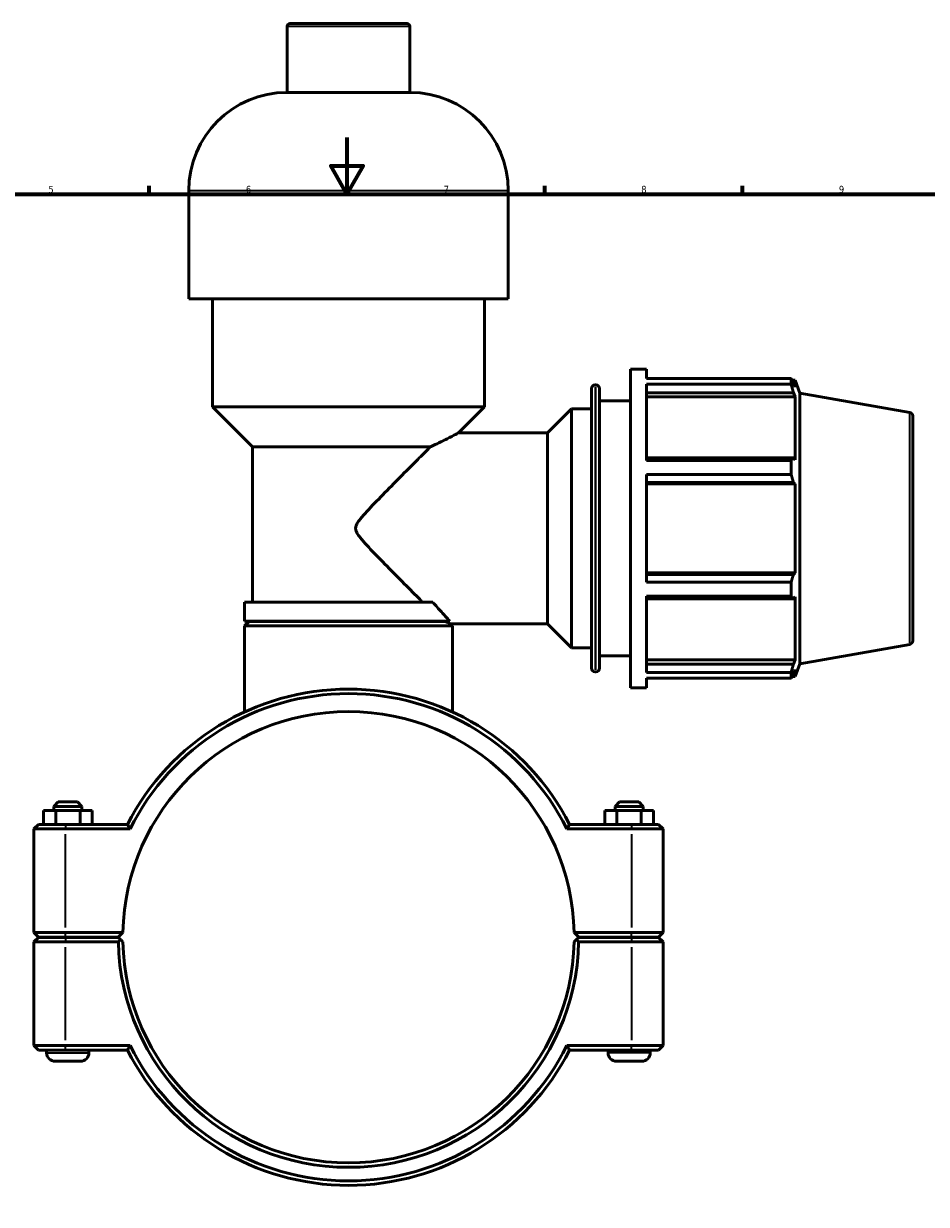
# Model space of a CAD drawing. Header units: millimetres. Extents: x 0 to 1071, y -40 to 1477.
# Tile 4 of 8: x 306 to 626, y 216 to 634. Entities that reach past the tile are written whole.
import ezdxf

# ---------------------------------------------------------------- set-up
doc = ezdxf.new("R2010")
doc.units = ezdxf.units.MM
for name, color, linetype, lineweight in [('Border (ISO)', 7, 'Continuous', 70), ('Visible (ISO)', 7, 'Continuous', 50), ('Visible Narrow (ISO)', 7, 'Continuous', 35)]:
    doc.layers.add(name, color=color, linetype=linetype, lineweight=lineweight)
doc.styles.add('Note Text (ISO)', font='tahoma.ttf')

# ---------------------------------------------------------------- blocks, each defined once
blk = doc.blocks.new('Borders Default Border')
at = {"layer": 'Border (ISO)'}
for p, q in [((350.42, 574), (350.42, 576.9)), ((490.58, 574), (490.58, 576.9)), ((560.67, 574), (560.67, 576.9))]:
    blk.add_line(p, q, dxfattribs=at)
at = {"layer": 'Border (ISO)', "flags": 128}
for points in [[(420.5, 594), (420.5, 574), (414.73, 584), (426.27, 584), (420.5, 574)], [(20, 20), (20, 574), (821, 574), (821, 20), (20, 20)]]:
    blk.add_lwpolyline(points, dxfattribs=at)
at = {"layer": 'Border (ISO)', "color": 232, "true_color": 0xca0064, "char_height": 2.5, "attachment_point": 7, "style": 'Note Text (ISO)'}
for s, insert in [('5', (314.64, 574.35)), ('6', (384.66, 574.35)), ('7', (454.77, 574.4)), ('8', (524.81, 574.34)), ('9', (594.88, 574.35))]:
    blk.add_mtext(s, dxfattribs=dict(at, insert=insert))

msp = doc.modelspace()

# ---------------------------------------------------------------- linework, layer by layer
at = {"layer": 'Visible (ISO)'}
for p, q in [((399.232, 610.027), (399.232, 633.427)), ((400.232, 634.427), (441.83, 634.427)), ((442.83, 610.027), (442.83, 633.427)), ((442.83, 610.027), (399.232, 610.027)), ((364.375, 536.827), (364.375, 575.17)), ((477.687, 536.827), (477.687, 575.17)), ((477.687, 536.827), (364.375, 536.827)), ((372.874, 498.485), (372.874, 536.827)), ((469.189, 498.485), (469.189, 536.827)), ((521.031, 398.927), (521.031, 511.927)), ((521.031, 511.927), (526.681, 511.927)), ((526.681, 508.59), (526.681, 511.927)), ((526.681, 508.59), (577.939, 508.59)), ((577.939, 506.547), (577.939, 508.59)), ((578.297, 507.972), (579.378, 507.972)), ((579.378, 505.54), (578.761, 507.157)), ((579.378, 505.54), (579.378, 507.972)), ((581.031, 503.43), (579.378, 507.972)), ((507.174, 405.837), (507.174, 505.017)), ((508.434, 506.277), (508.771, 506.277)), ((510.031, 505.017), (510.031, 405.837)), ((526.681, 479.491), (526.681, 506.547)), ((577.939, 506.547), (526.681, 506.547)), ((526.681, 503.539), (578.761, 503.539)), ((578.761, 503.539), (579.378, 502.035)), ((581.031, 407.424), (581.031, 503.43)), ((619.99, 496.561), (581.031, 503.43)), ((469.189, 498.485), (372.874, 498.485)), ((387.038, 484.321), (372.874, 498.485)), ((460.032, 489.327), (469.189, 498.485)), ((510.031, 500.627), (521.031, 500.627)), ((526.681, 502.035), (579.378, 502.035)), ((579.378, 479.69), (579.378, 502.035)), ((491.556, 489.327), (500.031, 497.802)), ((500.031, 413.052), (500.031, 497.802)), ((500.031, 497.802), (507.174, 497.802)), ((621.031, 495.32), (621.031, 415.535)), ((460.032, 489.327), (491.556, 489.327)), ((491.556, 421.527), (491.556, 489.327)), ((450.034, 484.321), (387.038, 484.321)), ((387.038, 429.194), (387.038, 484.321)), ((578.761, 480.473), (526.681, 480.473)), ((526.681, 479.491), (577.939, 479.491)), ((577.939, 474.559), (577.939, 479.491)), ((579.378, 479.69), (578.761, 480.473)), ((526.681, 436.296), (526.681, 474.559)), ((577.939, 474.559), (526.681, 474.559)), ((526.681, 471.738), (578.761, 471.738)), ((526.681, 471.228), (579.378, 471.228)), ((578.761, 471.738), (579.378, 471.228)), ((579.378, 439.627), (579.378, 471.228)), ((526.681, 439.627), (579.378, 439.627)), ((578.761, 439.117), (526.681, 439.117)), ((526.681, 436.296), (577.939, 436.296)), ((577.939, 431.364), (577.939, 436.296)), ((579.378, 439.627), (578.761, 439.117)), ((526.681, 404.308), (526.681, 431.364)), ((577.939, 431.364), (526.681, 431.364)), ((450.95, 429.194), (384.205, 429.194)), ((384.205, 422.527), (384.205, 429.194)), ((526.681, 430.382), (578.761, 430.382)), ((578.761, 430.382), (579.378, 431.165)), ((579.378, 408.819), (579.378, 431.165)), ((456.939, 422.527), (384.205, 422.527)), ((385.805, 422.427), (384.205, 420.827)), ((457.858, 420.827), (384.205, 420.827)), ((384.205, 390.351), (384.205, 420.827)), ((385.805, 422.427), (455.392, 422.427)), ((392.703, 422.427), (392.703, 422.527)), ((457.158, 421.527), (491.556, 421.527)), ((457.158, 421.527), (457.858, 420.827)), ((457.858, 390.351), (457.858, 420.827)), ((491.556, 421.527), (500.031, 413.052)), ((500.031, 413.052), (507.174, 413.052)), ((619.99, 414.294), (581.031, 407.424)), ((510.031, 410.227), (521.031, 410.227)), ((526.681, 408.819), (579.378, 408.819)), ((578.761, 407.316), (526.681, 407.316)), ((579.378, 408.819), (578.761, 407.316)), ((581.031, 407.424), (579.378, 402.882)), ((508.434, 404.577), (508.771, 404.577)), ((526.681, 404.308), (577.939, 404.308)), ((526.681, 398.927), (526.681, 402.265)), ((577.939, 402.265), (526.681, 402.265)), ((577.939, 402.265), (577.939, 404.308)), ((578.297, 402.882), (579.378, 402.882)), ((578.761, 403.698), (579.378, 405.314)), ((579.378, 402.882), (579.378, 405.314)), ((521.031, 398.927), (526.681, 398.927)), ((318.131, 358.427), (316.531, 356.827)), ((326.531, 356.827), (316.531, 356.827)), ((316.531, 355.427), (316.531, 356.827)), ((318.131, 358.427), (324.931, 358.427)), ((324.931, 358.427), (326.531, 356.827)), ((326.531, 355.427), (326.531, 356.827)), ((517.131, 358.427), (515.531, 356.827)), ((515.531, 356.827), (525.531, 356.827)), ((515.531, 356.827), (515.531, 355.427)), ((523.931, 358.427), (517.131, 358.427)), ((523.931, 358.427), (525.531, 356.827)), ((525.531, 356.827), (525.531, 355.427)), ((312.871, 355.427), (317.241, 355.427)), ((312.871, 350.427), (312.871, 355.427)), ((317.241, 355.427), (325.901, 355.427)), ((317.241, 350.427), (317.241, 355.427)), ((325.901, 355.427), (330.191, 355.427)), ((325.901, 350.427), (325.901, 355.427)), ((330.191, 350.427), (330.191, 355.427)), ((516.161, 355.427), (511.871, 355.427)), ((511.871, 350.427), (511.871, 355.427)), ((516.161, 350.427), (516.161, 355.427)), ((524.821, 355.427), (516.161, 355.427)), ((524.821, 350.427), (524.821, 355.427)), ((529.191, 355.427), (524.821, 355.427)), ((529.191, 350.427), (529.191, 355.427)), ((311.131, 350.427), (309.531, 348.827)), ((320.681, 348.827), (309.531, 348.827)), ((309.531, 348.827), (309.531, 312.077)), ((311.131, 350.427), (320.681, 350.427)), ((342.648, 350.427), (320.681, 350.427)), ((320.681, 348.827), (343.634, 348.827)), ((498.429, 348.827), (521.381, 348.827)), ((521.381, 350.427), (499.415, 350.427)), ((521.381, 350.427), (530.931, 350.427)), ((532.531, 348.827), (521.381, 348.827)), ((530.931, 350.427), (532.531, 348.827)), ((532.531, 312.077), (532.531, 348.827)), ((311.131, 310.477), (309.531, 312.077)), ((309.531, 312.077), (320.681, 312.077)), ((311.131, 310.377), (309.531, 308.777)), ((320.681, 310.477), (311.131, 310.477)), ((311.131, 310.377), (320.681, 310.377)), ((314.031, 310.377), (314.031, 310.477)), ((341.048, 312.077), (320.681, 312.077)), ((320.681, 310.477), (339.431, 310.477)), ((339.431, 310.377), (320.681, 310.377)), ((329.031, 310.377), (329.031, 310.477)), ((339.431, 310.477), (341.048, 312.077)), ((340.238, 309.579), (339.431, 310.377)), ((501.014, 312.077), (502.631, 310.477)), ((521.381, 312.077), (501.014, 312.077)), ((502.631, 310.377), (501.825, 309.579)), ((502.631, 310.477), (521.381, 310.477)), ((521.381, 310.377), (502.631, 310.377)), ((513.031, 310.477), (513.031, 310.377)), ((521.381, 312.077), (532.531, 312.077)), ((530.931, 310.477), (521.381, 310.477)), ((521.381, 310.377), (530.931, 310.377)), ((528.031, 310.477), (528.031, 310.377)), ((530.931, 310.477), (532.531, 312.077)), ((530.931, 310.377), (532.531, 308.777)), ((320.681, 308.777), (309.531, 308.777)), ((309.531, 308.777), (309.531, 272.027)), ((320.681, 308.777), (339.448, 308.777)), ((502.615, 308.777), (521.381, 308.777)), ((532.531, 308.777), (521.381, 308.777)), ((532.531, 272.027), (532.531, 308.777)), ((309.531, 272.027), (320.681, 272.027)), ((311.131, 270.427), (309.531, 272.027)), ((320.681, 270.427), (311.131, 270.427)), ((314.031, 269.427), (314.031, 270.427)), ((343.634, 272.027), (320.681, 272.027)), ((320.681, 270.427), (342.648, 270.427)), ((329.031, 269.427), (329.031, 270.427)), ((521.381, 272.027), (498.429, 272.027)), ((499.415, 270.427), (521.381, 270.427)), ((513.031, 270.427), (513.031, 269.427)), ((521.381, 272.027), (532.531, 272.027)), ((530.931, 270.427), (521.381, 270.427)), ((528.031, 270.427), (528.031, 269.427)), ((530.931, 270.427), (532.531, 272.027)), ((326.031, 266.427), (317.031, 266.427)), ((516.031, 266.427), (525.031, 266.427))]:
    msp.add_line(p, q, dxfattribs=at)
for centre, radius, start, end in [((400.232, 633.427), 1, 90, 180), ((441.83, 633.427), 1, 0, 90), ((399.232, 575.17), 34.857, 90, 180), ((442.83, 575.17), 34.857, 0, 90), ((508.434, 505.017), 1.26, 90, 180), ((508.771, 505.017), 1.26, 0, 90), ((619.771, 495.32), 1.26, 0, 80), ((619.771, 415.535), 1.26, 280, 0), ((508.434, 405.837), 1.26, 180, 270), ((508.771, 405.837), 1.26, 270, 0), ((421.031, 310.427), 88, 27.03569, 152.96431), ((421.031, 310.427), 86.4, 26.3878, 153.6122), ((421.031, 310.427), 80, 1.18181, 178.81819), ((421.031, 310.427), 80, 178.81819, 178.81826), ((421.031, 310.427), 80, 1.18174, 1.18181), ((421.031, 310.427), 81.6, 181.15863, 358.84137), ((421.031, 310.427), 80, 181.18174, 358.81826), ((317.031, 269.427), 3, 180, 270), ((326.031, 269.427), 3, 270, 0), ((421.031, 310.427), 88, 207.03569, 332.96431), ((421.031, 310.427), 86.4, 206.3878, 333.6122), ((516.031, 269.427), 3, 180, 270), ((525.031, 269.427), 3, 270, 0)]:
    msp.add_arc(centre, radius, start, end, dxfattribs=at)
for points, weights in [([(577.939, 508.59), (578.366, 507.859), (578.761, 507.157)], [1, 1.00175658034, 1.00269704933]), ([(578.761, 503.539), (578.366, 505.012), (577.939, 506.547)], [1.00269704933, 1.00175658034, 1]), ([(577.939, 479.491), (578.366, 479.992), (578.761, 480.473)], [1, 1.00175658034, 1.00269704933]), ([(578.761, 471.738), (578.366, 473.119), (577.939, 474.559)], [1.00269704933, 1.00175658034, 1]), ([(577.939, 436.296), (578.366, 437.735), (578.761, 439.117)], [1, 1.00175658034, 1.00269704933]), ([(578.761, 430.382), (578.366, 430.863), (577.939, 431.364)], [1.00269704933, 1.00175658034, 1]), ([(577.939, 404.308), (578.366, 405.843), (578.761, 407.316)], [1, 1.00175658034, 1.00269704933]), ([(578.761, 403.698), (578.366, 402.996), (577.939, 402.265)], [1.00269704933, 1.00175658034, 1]), ([(341.048, 308.777), (340.645, 309.176), (340.238, 309.579)], [1.01164245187, 1.0087435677, 1.00580241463]), ([(501.825, 309.579), (501.417, 309.176), (501.014, 308.777)], [1.00580241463, 1.0087435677, 1.01164245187])]:
    msp.add_rational_spline(points, weights, degree=2, dxfattribs=at)
for points, knots in [([(460.032, 489.327), (460.032, 489.327), (459.944, 489.28), (459.578, 489.085), (459.3, 488.937), (458.219, 488.366), (457.157, 487.81), (454.664, 486.541), (452.96, 485.692), (450.732, 484.644), (450.385, 484.482), (450.034, 484.321)], [5.1012779, 5.1012779, 5.1012779, 5.1012779, 5.4078643, 5.4078643, 5.7144508, 5.7144508, 6.3276236, 6.3276236, 7.043055, 7.043055, 7.1722852, 7.1722852, 7.1722852, 7.1722852]), ([(450.034, 484.321), (449.703, 483.988), (449.359, 483.643), (447.8, 482.078), (446.478, 480.75), (443.321, 477.575), (441.343, 475.585), (437.288, 471.49), (435.209, 469.386), (431.219, 465.307), (429.283, 463.318), (426.689, 460.505), (425.882, 459.61), (424.788, 458.227), (424.447, 457.769), (423.998, 457.006), (423.86, 456.74), (423.639, 456.148), (423.552, 455.821), (423.552, 455.033), (423.639, 454.707), (423.86, 454.114), (423.998, 453.849), (424.447, 453.086), (424.788, 452.628), (425.882, 451.245), (426.689, 450.35), (429.283, 447.536), (431.219, 445.548), (435.209, 441.469), (437.288, 439.365), (441.343, 435.27), (443.321, 433.279), (445.898, 430.689), (446.654, 429.929), (447.385, 429.194)], [8.4840514, 8.4840514, 8.4840514, 8.4840514, 8.6892577, 8.6892577, 9.3902658, 9.3902658, 10.335816, 10.335816, 11.2813662, 11.2813662, 12.2269163, 12.2269163, 12.6996914, 12.6996914, 12.936079, 12.936079, 13.0542727, 13.0542727, 13.1724665, 13.1724665, 13.2906603, 13.2906603, 13.4088541, 13.4088541, 13.6452416, 13.6452416, 14.1180167, 14.1180167, 15.0635669, 15.0635669, 16.009117, 16.009117, 16.9546672, 16.9546672, 17.3526954, 17.3526954, 17.3526954, 17.3526954]), ([(450.95, 429.194), (451.462, 428.611), (451.961, 428.046), (453.523, 426.288), (454.506, 425.199), (455.977, 423.578), (456.526, 422.978), (456.939, 422.527)], [14.94778, 14.94778, 14.94778, 14.94778, 15.2533141, 15.2533141, 15.9419213, 15.9419213, 16.4996456, 16.4996456, 16.4996456, 16.4996456]), ([(455.392, 422.427), (455.725, 422.26), (456.016, 422.112), (456.844, 421.69), (457.158, 421.527), (457.158, 421.527)], [3.62503806, 3.62503806, 3.62503806, 3.62503806, 3.86409038, 3.86409038, 4.43613584, 4.43613584, 4.43613584, 4.43613584])]:
    msp.add_open_spline(points, degree=3, knots=knots, dxfattribs=at)
for points, degree in [([(448.155, 422.527), (448.196, 422.493), (448.236, 422.46), (448.276, 422.427)], 3), ([(343.634, 348.827), (343.303, 349.36), (342.974, 349.894), (342.648, 350.427)], 3), ([(498.429, 348.827), (498.759, 349.36), (499.088, 349.894), (499.415, 350.427)], 3), ([(339.448, 308.777), (339.843, 309.18), (340.238, 309.579)], 2), ([(501.825, 309.579), (502.22, 309.18), (502.615, 308.777)], 2), ([(343.634, 272.027), (343.303, 271.495), (342.974, 270.961), (342.648, 270.427)], 3), ([(498.429, 272.027), (498.759, 271.495), (499.088, 270.961), (499.415, 270.427)], 3)]:
    msp.add_open_spline(points, degree=degree, dxfattribs=at)
at = {"layer": 'Visible Narrow (ISO)'}
for p, q in [((442.562, 633.427), (399.501, 633.427)), ((476.99, 575.17), (365.073, 575.17)), ((508.434, 505.651), (508.434, 405.203)), ((508.771, 405.203), (508.771, 505.651)), ((619.99, 414.8), (619.99, 496.055)), ((320.681, 350.347), (320.681, 348.907)), ((521.381, 350.347), (521.381, 348.907)), ((320.681, 313.915), (320.681, 346.99)), ((521.381, 346.99), (521.381, 313.915)), ((320.681, 310.557), (320.681, 311.997)), ((320.681, 310.297), (320.681, 308.857)), ((521.381, 310.557), (521.381, 311.997)), ((521.381, 310.297), (521.381, 308.857)), ((320.681, 273.865), (320.681, 306.94)), ((521.381, 306.94), (521.381, 273.865)), ((314.124, 269.427), (328.939, 269.427)), ((320.681, 270.507), (320.681, 271.947)), ((527.939, 269.427), (513.124, 269.427)), ((521.381, 270.507), (521.381, 271.947))]:
    msp.add_line(p, q, dxfattribs=at)

# ---------------------------------------------------------------- block references
msp.add_blockref('Borders Default Border', (0, 0))

doc.saveas('drawing.dxf')
